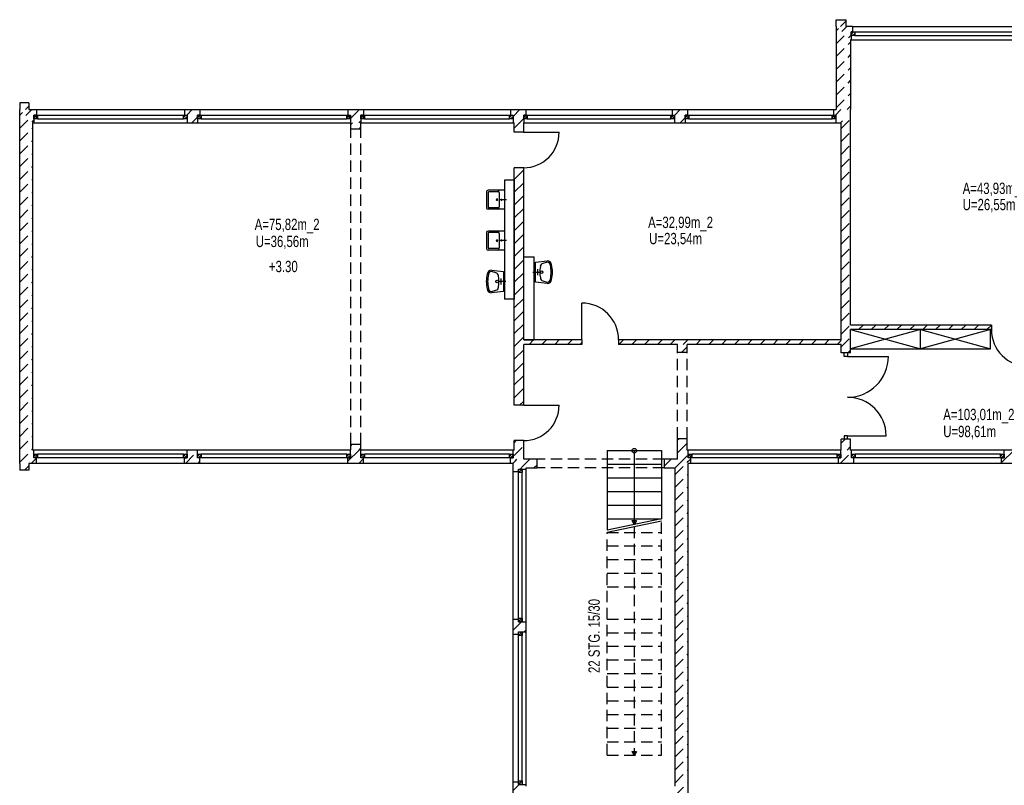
# Model space of a CAD drawing. Header units: metres. Extents: x 940 to 7099, y 1771 to 4983.
# Tile 4 of 12: x 940 to 3109, y 3297 to 4983. Entities that reach past the tile are written whole.
import ezdxf
from ezdxf.enums import TextEntityAlignment as Align

# ---------------------------------------------------------------- set-up
doc = ezdxf.new("R2010")
doc.units = ezdxf.units.M
doc.header["$LTSCALE"] = 100
doc.header["$MEASUREMENT"] = 0
doc.linetypes.add('DASHDOT', pattern=[1, 0.5, -0.25, 0, -0.25])
doc.linetypes.add('HIDDEN', pattern=[0.375, 0.25, -0.125])
for name, color, linetype in [('1', 2, 'Continuous'), ('108', 71, 'Continuous'), ('109', 71, 'Continuous'), ('18', 2, 'Continuous'), ('2', 2, 'Continuous'), ('20', 211, 'Continuous'), ('22', 211, 'Continuous'), ('30', 5, 'Continuous'), ('32', 2, 'Continuous'), ('36', 3, 'Continuous'), ('54', 2, 'Continuous'), ('64', 7, 'Continuous'), ('67', 2, 'Continuous'), ('68', 211, 'Continuous'), ('69', 6, 'Continuous'), ('74', 6, 'Continuous')]:
    doc.layers.add(name, color=color, linetype=linetype)

msp = doc.modelspace()

# ---------------------------------------------------------------- linework, layer by layer
at = {"layer": '1', "linetype": 'Continuous'}
for p, q in [((2079.5, 4015), (2050, 4015)), ((2079.5, 3996), (2079.5, 4015)), ((2389, 4015), (2359.5, 4015)), ((2359.5, 4015), (2359.5, 3996)), ((2055.5, 3996), (2079.5, 3996)), ((2359.5, 3996), (2383.5, 3996))]:
    msp.add_line(p, q, dxfattribs=at)
at = {"layer": '108', "linetype": 'Continuous'}
for p, q in [((2233.5, 4034), (2233.5, 3859)), ((2233.5, 4034), (2353.5, 4034)), ((2233.5, 4034), (2353.5, 4034)), ((2293.5, 4034), (2293.5, 3871.5)), ((2353.5, 4034), (2353.5, 3884)), ((2233.5, 4004), (2353.5, 4004)), ((2233.5, 3974), (2353.5, 3974)), ((2233.5, 3944), (2353.5, 3944)), ((2233.5, 3914), (2353.5, 3914)), ((2353.5, 3884), (2233.5, 3859)), ((2233.5, 3884), (2353.5, 3884)), ((2353.5, 3879), (2233.5, 3854)), ((2288.5, 3880.1603), (2298.5, 3880.1603)), ((2288.5, 3880.1603), (2293.5, 3871.5)), ((2298.5, 3880.1603), (2293.5, 3871.5))]:
    msp.add_line(p, q, dxfattribs=at)
at = {"layer": '109', "linetype": 'HIDDEN'}
for p, q in [((2293.5, 3866.5), (2293.5, 3363)), ((2353.5, 3363), (2353.5, 3879)), ((2233.5, 3854), (2353.5, 3854)), ((2233.5, 3363), (2233.5, 3854)), ((2233.5, 3824), (2353.5, 3824)), ((2233.5, 3794), (2353.5, 3794)), ((2233.5, 3764), (2353.5, 3764)), ((2233.5, 3734), (2353.5, 3734)), ((2233.5, 3663), (2353.5, 3663)), ((2233.5, 3633), (2353.5, 3633)), ((2233.5, 3603), (2353.5, 3603)), ((2233.5, 3573), (2353.5, 3573)), ((2233.5, 3543), (2353.5, 3543)), ((2233.5, 3513), (2353.5, 3513)), ((2233.5, 3483), (2353.5, 3483)), ((2233.5, 3453), (2353.5, 3453)), ((2233.5, 3423), (2353.5, 3423)), ((2233.5, 3393), (2353.5, 3393)), ((2233.5, 3363), (2353.5, 3363)), ((2233.5, 3363), (2353.5, 3363))]:
    msp.add_line(p, q, dxfattribs=at)
at = {"layer": '18', "linetype": 'Continuous'}
for p, q in [((2008, 4607.5), (2008, 4565.5)), ((2008, 4517.5), (2008, 4475.5))]:
    msp.add_line(p, q, dxfattribs=at)
at = {"layer": '2', "linetype": 'Continuous'}
for p, q in [((2924, 4300.5), (2770, 4258.5)), ((2770, 4300.5), (2924, 4258.5)), ((3078, 4300.5), (2924, 4258.5)), ((2924, 4300.5), (3078, 4258.5)), ((2924, 4258.5), (2924, 4300.5)), ((3078, 4258.5), (3078, 4300.5)), ((2770, 4258.5), (3078, 4258.5))]:
    msp.add_line(p, q, dxfattribs=at)
at = {"layer": '20', "linetype": 'Continuous'}
for p, q in [((2750.4993, 4956.6725), (2761.8268, 4968)), ((2765.337, 4943.2259), (2771, 4948.8889)), ((953.3117, 4771.6883), (966.6234, 4785)), ((2026.49, 4770.0643), (2041.4257, 4785)), ((2736.5325, 4773), (2748.5325, 4785)), ((967.4538, 4757.5462), (971.51, 4761.6023)), ((1669, 4751.9856), (1673.0144, 4756)), ((2029, 4744.29), (2040.71, 4756)), ((2040.71, 4756), (2050.01, 4765.3)), ((2747.8167, 4756), (2752.1061, 4760.2893)), ((1688.2987, 4743), (1691.5, 4746.2013)), ((2047.9942, 4735), (2050, 4737.0058)), ((2029, 4631.153), (2050, 4652.153)), ((2029, 4602.8687), (2050, 4623.8687)), ((2029, 4574.5844), (2050, 4595.5844)), ((2029, 4546.3001), (2050, 4567.3001)), ((2029, 4518.0159), (2050, 4539.0159)), ((2029, 4489.7316), (2050, 4510.7316)), ((2029, 4461.4473), (2050, 4482.4473)), ((2029, 4433.1631), (2050, 4454.1631)), ((2029, 4404.8788), (2050, 4425.8788)), ((2029, 4376.5945), (2050, 4397.5945)), ((2029, 4348.3102), (2050, 4369.3102)), ((2029, 4320.026), (2050, 4341.026)), ((2029, 4291.7417), (2050, 4312.7417)), ((2029, 4263.4574), (2050, 4284.4574)), ((2061.8268, 4268), (2071.8268, 4278)), ((2090.1111, 4268), (2100.1111, 4278)), ((2118.3954, 4268), (2128.3954, 4278)), ((2146.6797, 4268), (2156.6797, 4278)), ((2259.8167, 4268), (2269.8167, 4278)), ((2288.101, 4268), (2298.101, 4278)), ((2316.3853, 4268), (2326.3853, 4278)), ((2344.6696, 4268), (2354.6696, 4278)), ((2372.9538, 4268), (2382.9538, 4278)), ((2401.2381, 4268), (2411.2381, 4278)), ((2429.5224, 4268), (2439.5224, 4278)), ((2457.8066, 4268), (2467.8066, 4278)), ((2486.0909, 4268), (2496.0909, 4278)), ((2514.3752, 4268), (2524.3752, 4278)), ((2542.6595, 4268), (2552.6595, 4278)), ((2570.9437, 4268), (2580.9437, 4278)), ((2599.228, 4268), (2609.228, 4278)), ((2627.5123, 4268), (2637.5123, 4278)), ((2655.7965, 4268), (2665.7965, 4278)), ((2684.0808, 4268), (2694.0808, 4278)), ((2712.3651, 4268), (2722.3651, 4278)), ((2740.6494, 4268), (2749, 4276.3506)), ((2029, 4235.1732), (2050, 4256.1732)), ((2174.9639, 4268), (2178, 4271.0361)), ((2029, 4206.8889), (2050, 4227.8889)), ((2029, 4178.6046), (2050, 4199.6046)), ((2029, 4150.3203), (2050, 4171.3203)), ((2040.9639, 4134), (2050, 4143.0361)), ((2389, 4057.772), (2392.228, 4061)), ((2749, 4050.0765), (2757.9235, 4059)), ((1663.01, 4010.6045), (1687.4055, 4035)), ((1669, 4044.8788), (1672.1212, 4048)), ((1687.4055, 4035), (1691.5, 4039.0945)), ((2026.49, 4034.6733), (2026.8167, 4035)), ((2389, 4029.4877), (2410, 4050.4877)), ((2762.2078, 4035), (2770, 4042.7922)), ((3102.501, 4007.5977), (3129.9033, 4035)), ((1686.6898, 4006), (1697.01, 4016.3202)), ((2031.6964, 4011.5954), (2035.101, 4015)), ((2048.7849, 4000.3996), (2063.3853, 4015)), ((2359.5, 3999.9877), (2374.5123, 4015)), ((2384.36, 3996.5634), (2402.7965, 4015)), ((2402.7965, 4015), (2410, 4022.2035)), ((2026.101, 4006), (2026.5376, 4006.4366)), ((2026.5, 4006.399), (2031.6964, 4011.5954)), ((2036.3853, 3988), (2038.5, 3990.1147)), ((2041.8853, 3993.5), (2048.7849, 4000.3996)), ((2072.6696, 3996), (2079.5, 4002.8304)), ((2026.5, 3638.7035), (2045.0465, 3657.25)), ((2051.2225, 3635.1417), (2055.5, 3639.4192))]:
    msp.add_line(p, q, dxfattribs=at)
at = {"layer": '22', "linetype": 'HIDDEN'}
for p, q in [((2747.6847, 4968), (2760, 4980.3153)), ((2738, 4958.3153), (2743.0805, 4963.3958)), ((2738, 4930.031), (2757.9182, 4949.9492)), ((2738, 4901.7468), (2770, 4933.7468)), ((2738, 4873.4625), (2770, 4905.4625)), ((2738, 4845.1782), (2770, 4877.1782)), ((2738, 4816.8939), (2770, 4848.8939)), ((2738, 4788.6097), (2770, 4820.6097)), ((952.4812, 4785), (960, 4792.5188)), ((940, 4772.5188), (946.2406, 4778.7594)), ((1308.1768, 4773), (1320.1768, 4785)), ((1336.461, 4773), (1337.01, 4773.549)), ((1668.51, 4765.6377), (1687.8723, 4785)), ((2381.98, 4772.0009), (2394.9791, 4785)), ((2762.6746, 4785), (2770, 4792.3254)), ((940, 4744.2345), (960.3828, 4764.6172)), ((1319.461, 4756), (1331.51, 4768.049)), ((1687.1566, 4756), (1691.51, 4760.3534)), ((2394.2634, 4756), (2405.5, 4767.2366)), ((2749, 4743.0411), (2770, 4764.0411)), ((940, 4715.9502), (969, 4744.9502)), ((2749, 4714.7569), (2770, 4735.7569)), ((940, 4687.6659), (969, 4716.6659)), ((2749, 4686.4726), (2770, 4707.4726)), ((940, 4659.3817), (969, 4688.3817)), ((2749, 4658.1883), (2770, 4679.1883)), ((940, 4631.0974), (969, 4660.0974)), ((2749, 4629.904), (2770, 4650.904)), ((940, 4602.8131), (969, 4631.8131)), ((2749, 4601.6198), (2770, 4622.6198)), ((940, 4574.5289), (969, 4603.5289)), ((2749, 4573.3355), (2770, 4594.3355)), ((940, 4546.2446), (969, 4575.2446)), ((2749, 4545.0512), (2770, 4566.0512)), ((940, 4517.9603), (969, 4546.9603)), ((2749, 4516.767), (2770, 4537.767)), ((940, 4489.676), (969, 4518.676)), ((940, 4461.3918), (969, 4490.3918)), ((2749, 4488.4827), (2770, 4509.4827)), ((2749, 4460.1984), (2770, 4481.1984)), ((940, 4433.1075), (969, 4462.1075)), ((2749, 4431.9141), (2770, 4452.9141)), ((940, 4404.8232), (969, 4433.8232)), ((2749, 4403.6299), (2770, 4424.6299)), ((940, 4376.539), (969, 4405.539)), ((2749, 4375.3456), (2770, 4396.3456)), ((940, 4348.2547), (969, 4377.2547)), ((2749, 4347.0613), (2770, 4368.0613)), ((940, 4319.9704), (969, 4348.9704)), ((2749, 4318.7771), (2770, 4339.7771)), ((940, 4291.6861), (969, 4320.6861)), ((2749, 4290.4928), (2770, 4311.4928)), ((2787.2915, 4300.5), (2797.2915, 4310.5)), ((2815.5758, 4300.5), (2825.5758, 4310.5)), ((2843.86, 4300.5), (2853.86, 4310.5)), ((2872.1443, 4300.5), (2882.1443, 4310.5)), ((2900.4286, 4300.5), (2910.4286, 4310.5)), ((2928.7128, 4300.5), (2938.7128, 4310.5)), ((2956.9971, 4300.5), (2966.9971, 4310.5)), ((2985.2814, 4300.5), (2995.2814, 4310.5)), ((3013.5657, 4300.5), (3023.5657, 4310.5)), ((3041.8499, 4300.5), (3051.8499, 4310.5)), ((3070.1342, 4300.5), (3080, 4310.3658)), ((940, 4263.4019), (969, 4292.4019)), ((2749, 4262.2085), (2770, 4283.2085)), ((940, 4235.1176), (969, 4264.1176)), ((2398.3802, 4251), (2410, 4262.6198)), ((2764.0758, 4249), (2770, 4254.9242)), ((940, 4206.8333), (969, 4235.8333)), ((940, 4178.5491), (969, 4207.5491)), ((940, 4150.2648), (969, 4179.2648)), ((940, 4121.9805), (969, 4150.9805)), ((940, 4093.6962), (969, 4122.6962)), ((940, 4065.412), (969, 4094.412)), ((940, 4037.1277), (969, 4066.1277)), ((2029, 4051.3254), (2033.6746, 4056)), ((940, 4008.8434), (969, 4037.8434)), ((2029, 4023.0411), (2050, 4044.0411)), ((965.4408, 4006), (977.01, 4017.5692)), ((1304.8521, 4006), (1331.51, 4032.6579)), ((2049.2431, 4015), (2050, 4015.7569)), ((2412.138, 4010.1993), (2418.001, 4016.0623)), ((2747.3499, 4006), (2771.751, 4030.4011)), ((950.4408, 3991), (960, 4000.5592)), ((1333.1364, 4006), (1337.01, 4009.8736)), ((2383.5, 3981.5613), (2412.5, 4010.5613)), ((2775.6342, 4006), (2777.251, 4007.6168)), ((2383.5, 3953.2771), (2412.5, 3982.2771)), ((2383.5, 3924.9928), (2412.5, 3953.9928)), ((2383.5, 3896.7085), (2412.5, 3925.7085)), ((2383.5, 3868.4242), (2412.5, 3897.4242)), ((2383.5, 3840.14), (2412.5, 3869.14)), ((2383.5, 3811.8557), (2412.5, 3840.8557)), ((2383.5, 3783.5714), (2412.5, 3812.5714)), ((2383.5, 3755.2872), (2412.5, 3784.2872)), ((2383.5, 3727.0029), (2412.5, 3756.0029)), ((2383.5, 3698.7186), (2412.5, 3727.7186)), ((2383.5, 3670.4343), (2412.5, 3699.4343)), ((2383.5, 3642.1501), (2412.5, 3671.1501)), ((2383.5, 3613.8658), (2412.5, 3642.8658)), ((2383.5, 3585.5815), (2412.5, 3614.5815)), ((2383.5, 3557.2973), (2412.5, 3586.2973)), ((2383.5, 3529.013), (2412.5, 3558.013)), ((2383.5, 3500.7287), (2412.5, 3529.7287)), ((2383.5, 3472.4444), (2412.5, 3501.4444)), ((2383.5, 3444.1602), (2412.5, 3473.1602)), ((2383.5, 3415.8759), (2412.5, 3444.8759)), ((2383.5, 3387.5916), (2412.5, 3416.5916)), ((2383.5, 3359.3074), (2412.5, 3388.3074)), ((2383.5, 3331.0231), (2412.5, 3360.0231)), ((2383.5, 3302.7388), (2412.5, 3331.7388)), ((2026.5, 3285.1501), (2040.2417, 3298.8917)), ((2384.0455, 3275), (2412.5, 3303.4545))]:
    msp.add_line(p, q, dxfattribs=at)
at = {"layer": '32', "color": 7, "linetype": 'Continuous'}
for p, q in [((2738, 4983), (2760, 4983)), ((2738, 4968), (2738, 4983)), ((2738, 4968), (2738, 4785)), ((2760, 4968), (2760, 4983)), ((2774.5, 4968), (2760, 4968)), ((2771, 4939), (2770, 4939)), ((2770, 4939), (2770, 4785)), ((960, 4800), (940, 4800)), ((940, 4800), (940, 4785)), ((960, 4800), (960, 4785)), ((940, 4006), (940, 4785)), ((960, 4785), (977.01, 4785)), ((1303.01, 4785), (1337.01, 4785)), ((1663.01, 4785), (1697.01, 4785)), ((2020.99, 4785), (2054.99, 4785)), ((2377, 4785), (2411, 4785)), ((2732, 4785), (2738, 4785)), ((2770, 4310.5), (2770, 4785)), ((969, 4756), (971.51, 4756)), ((969, 4035), (969, 4756)), ((1308.51, 4756), (1331.51, 4756)), ((1668.51, 4756), (1669, 4756)), ((1669, 4743), (1669, 4756)), ((1691.5, 4743), (1691.5, 4756)), ((1691.5, 4756), (1691.51, 4756)), ((2026.49, 4756), (2029, 4756)), ((2029, 4735), (2029, 4756)), ((2050, 4735), (2050, 4756)), ((2050, 4756), (2050.01, 4756)), ((2381.98, 4756), (2405.5, 4756)), ((2737.5, 4756), (2749, 4756)), ((2749, 4278), (2749, 4756)), ((2029, 4134), (2029, 4657)), ((2050, 4278), (2050, 4657)), ((2029, 4629.5), (2008, 4629.5)), ((2008, 4629.5), (2008, 4367.5)), ((2029, 4629.5), (2029, 4367.5)), ((2050, 4461), (2073, 4461)), ((2050, 4278), (2050, 4461)), ((2073, 4278), (2073, 4461)), ((2029, 4367.5), (2008, 4367.5)), ((3080, 4310.5), (2770, 4310.5)), ((2770, 4249), (2770, 4300.5)), ((3080, 4300.5), (2770, 4300.5)), ((2050, 4278), (2073, 4278)), ((2178, 4278), (2050, 4278)), ((2749, 4278), (2259, 4278)), ((2178, 4268), (2050, 4268)), ((2050, 4134), (2050, 4268)), ((2389, 4268), (2259, 4268)), ((2389, 4251), (2389, 4268)), ((2410, 4251), (2410, 4268)), ((2749, 4268), (2410, 4268)), ((2749, 4249), (2749, 4268)), ((2029, 4035), (2029, 4056)), ((2050, 4015), (2050, 4056)), ((2389, 4015), (2389, 4061)), ((2410, 4035), (2410, 4061)), ((2749, 4035), (2749, 4059)), ((2770, 4035), (2770, 4059)), ((971.51, 4035), (969, 4035)), ((1331.51, 4035), (1308.51, 4035)), ((1669, 4035), (1668.51, 4035)), ((1669, 4035), (1669, 4048)), ((1691.5, 4035), (1691.5, 4048)), ((1691.51, 4035), (1691.5, 4035)), ((2029, 4035), (2026.49, 4035)), ((2412.501, 4035), (2410, 4035)), ((2749, 4035), (2748.751, 4035)), ((2771.751, 4035), (2770, 4035)), ((3131.001, 4035), (3108.001, 4035)), ((940, 4006), (940, 3991)), ((960, 3991), (940, 3991)), ((977.01, 4006), (960, 4006)), ((960, 4006), (960, 3991)), ((1337.01, 4006), (1303.01, 4006)), ((1697.01, 4006), (1663.01, 4006)), ((2026.5, 4006), (2020.99, 4006)), ((2026.5, 3988), (2026.5, 4006)), ((2055.5, 3993.5), (2055.5, 3996)), ((2383.5, 3295), (2383.5, 3996)), ((2412.5, 3269.5), (2412.5, 4006)), ((2418.001, 4006), (2412.5, 4006)), ((2777.251, 4006), (2743.251, 4006)), ((3136.501, 4006), (3102.501, 4006)), ((2026.5, 3629.6417), (2026.5, 3662.75)), ((2055.5, 3635.1417), (2055.5, 3657.25)), ((2026.5, 3269.5), (2026.5, 3304.3917)), ((2055.5, 3295), (2055.5, 3298.8917))]:
    msp.add_line(p, q, dxfattribs=at)
at = {"layer": '36', "linetype": 'Continuous'}
for p, q in [((1968.1, 4604), (1968.1, 4569)), ((2008, 4607.5), (1971.6, 4607.5)), ((1971.6, 4602.25), (1971.6, 4586.5)), ((1994, 4604), (1973.35, 4604)), ((1995.75, 4602.25), (1995.75, 4586.5)), ((1971.6, 4586.5), (1971.6, 4570.75)), ((1995.75, 4586.5), (1995.75, 4569.875)), ((2008, 4565.5), (1971.6, 4565.5)), ((1994, 4569), (1973.35, 4569)), ((1968.1, 4514), (1968.1, 4479)), ((2008, 4517.5), (1971.6, 4517.5)), ((1971.6, 4512.25), (1971.6, 4496.5)), ((1994, 4514), (1973.35, 4514)), ((1995.75, 4512.25), (1995.75, 4496.5)), ((1971.6, 4496.5), (1971.6, 4480.75)), ((1995.75, 4496.5), (1995.75, 4479.875)), ((2008, 4475.5), (1971.6, 4475.5)), ((1994, 4479), (1973.35, 4479)), ((2075.75, 4449), (2101.875, 4451.75)), ((2075.75, 4405), (2075.75, 4449)), ((2101.875, 4449), (2092.25, 4446.25)), ((1979.125, 4431.25), (2005.25, 4428.5)), ((1988.75, 4425.75), (1979.125, 4428.5)), ((2005.25, 4428.5), (2005.25, 4384.5)), ((2101.875, 4402.25), (2075.75, 4405)), ((2092.25, 4407.75), (2101.875, 4405)), ((1979.125, 4384.5), (1988.75, 4387.25)), ((2005.25, 4384.5), (1979.125, 4381.75))]:
    msp.add_line(p, q, dxfattribs=at)
at = {"layer": '36', "linetype": 'DASHDOT'}
for p, q in [((2012.375, 4586.5), (1998.375, 4586.5)), ((2012.375, 4496.5), (1998.375, 4496.5)), ((2070.25, 4427), (2084, 4427)), ((2081.25, 4420.125), (2081.25, 4433.875)), ((2010.75, 4406.5), (1997, 4406.5)), ((1999.75, 4413.375), (1999.75, 4399.625))]:
    msp.add_line(p, q, dxfattribs=at)
at = {"layer": '36', "linetype": 'Continuous'}
for centre, radius in [((2081.25, 4427), 1.375), ((2089.5, 4427), 2.75), ((1991.5, 4406.5), 2.75), ((1999.75, 4406.5), 1.375)]:
    msp.add_circle(centre, radius, dxfattribs=at)
for centre, radius, start, end in [((1971.6, 4604), 3.5, 90, 180), ((1973.35, 4602.25), 1.75, 90, 180), ((1992.25, 4604), 3.5, 0, 90), ((1994, 4602.25), 1.75, 0, 90), ((1991.375, 4586.5), 1.75, 0, 180), ((1991.375, 4586.5), 1.75, 180, 0), ((2001, 4586.5), 0.875, 0, 180), ((2001, 4586.5), 0.875, 180, 0), ((1971.6, 4569), 3.5, 180, 270), ((1973.35, 4570.75), 1.75, 180, 270), ((1992.25, 4569), 3.5, 270, 0), ((1994, 4570.75), 1.75, 270, 0), ((1971.6, 4514), 3.5, 90, 180), ((1973.35, 4512.25), 1.75, 90, 180), ((1992.25, 4514), 3.5, 0, 90), ((1994, 4512.25), 1.75, 0, 90), ((1991.375, 4496.5), 1.75, 0, 180), ((1991.375, 4496.5), 1.75, 180, 0), ((2001, 4496.5), 0.875, 0, 180), ((2001, 4496.5), 0.875, 180, 0), ((1971.6, 4479), 3.5, 180, 270), ((1973.35, 4480.75), 1.75, 180, 270), ((1992.25, 4479), 3.5, 270, 0), ((1994, 4480.75), 1.75, 270, 0), ((2093.625, 4439.375), 7.0112, 101.3099, 180), ((2101.875, 4442.125), 9.7227, 8.1301, 90), ((2101.875, 4442.125), 6.875, 0, 90), ((1979.125, 4421.625), 9.625, 90, 171.8699), ((1979.125, 4421.625), 6.875, 90, 180), ((1987.375, 4418.875), 6.875, 0, 80.5377), ((2148.625, 4427), 63.1004, 168.6901, 191.3099), ((2040, 4427), 70.3941, 347.5926, 12.4074), ((2040, 4427), 73.3792, 347.0054, 12.9946), ((2041, 4406.5), 73.3792, 167.0054, 192.9946), ((2041, 4406.5), 70.3941, 167.5926, 192.4074), ((1932.375, 4406.5), 63.1004, 348.6901, 11.3099), ((2093.625, 4414.625), 6.875, 180, 260.5377), ((2101.875, 4411.875), 6.875, 270, 0), ((2101.875, 4411.875), 9.625, 270, 351.8699), ((1979.125, 4391.375), 9.7227, 188.1301, 270), ((1979.125, 4391.375), 6.875, 180, 270), ((1987.375, 4394.125), 7.0112, 281.3099, 0)]:
    msp.add_arc(centre, radius, start, end, dxfattribs=at)
at = {"layer": '54', "linetype": 'HIDDEN'}
for p, q in [((2288.5, 3371.6603), (2298.5, 3371.6603)), ((2288.5, 3371.6603), (2293.5, 3363)), ((2298.5, 3371.6603), (2293.5, 3363))]:
    msp.add_line(p, q, dxfattribs=at)
at = {"layer": '54', "linetype": 'Continuous'}
msp.add_circle((2293.5, 4034), 5, dxfattribs=at)
at = {"layer": '64', "linetype": 'Continuous'}
for p, q in [((2774.5, 4968), (2774.5, 4956)), ((2774.5, 4956), (2771, 4956)), ((2771, 4956), (2771, 4939)), ((977.01, 4773), (971.51, 4773)), ((971.51, 4773), (971.51, 4756)), ((977.01, 4785), (977.01, 4773)), ((1303.01, 4785), (1303.01, 4773)), ((1303.01, 4773), (1308.51, 4773)), ((1308.51, 4773), (1308.51, 4756)), ((1337.01, 4773), (1331.51, 4773)), ((1331.51, 4773), (1331.51, 4756)), ((1337.01, 4785), (1337.01, 4773)), ((1663.01, 4785), (1663.01, 4773)), ((1663.01, 4773), (1668.51, 4773)), ((1668.51, 4773), (1668.51, 4756)), ((1697.01, 4773), (1691.51, 4773)), ((1691.51, 4773), (1691.51, 4756)), ((1697.01, 4785), (1697.01, 4773)), ((2020.99, 4785), (2020.99, 4773)), ((2020.99, 4773), (2026.49, 4773)), ((2026.49, 4773), (2026.49, 4756)), ((2054.99, 4773), (2050.01, 4773)), ((2050.01, 4773), (2050.01, 4756)), ((2054.99, 4785), (2054.99, 4773)), ((2377, 4785), (2377, 4773)), ((2377, 4773), (2381.98, 4773)), ((2381.98, 4773), (2381.98, 4756)), ((2411, 4773), (2405.5, 4773)), ((2405.5, 4773), (2405.5, 4756)), ((2411, 4785), (2411, 4773)), ((2732, 4785), (2732, 4773)), ((2732, 4773), (2737.5, 4773)), ((2737.5, 4773), (2737.5, 4756)), ((1669, 4743), (1691.5, 4743)), ((2050, 4735), (2029, 4735)), ((2050, 4657), (2029, 4657)), ((3080, 4310.5), (3080, 4300.5)), ((2178, 4278), (2178, 4268)), ((2259, 4278), (2259, 4268)), ((2389, 4251), (2410, 4251)), ((2770, 4249), (2749, 4249)), ((2050, 4134), (2029, 4134)), ((2050, 4056), (2029, 4056)), ((2389, 4061), (2410, 4061)), ((2770, 4059), (2749, 4059)), ((971.51, 4018), (971.51, 4035)), ((1308.51, 4018), (1308.51, 4035)), ((1331.51, 4018), (1331.51, 4035)), ((1668.51, 4018), (1668.51, 4035)), ((1669, 4048), (1691.5, 4048)), ((1691.51, 4018), (1691.51, 4035)), ((2026.49, 4018), (2026.49, 4035)), ((2412.501, 4018), (2412.501, 4035)), ((2748.751, 4018), (2748.751, 4035)), ((2771.751, 4018), (2771.751, 4035)), ((3108.001, 4018), (3108.001, 4035)), ((977.01, 4018), (971.51, 4018)), ((977.01, 4006), (977.01, 4018)), ((1303.01, 4006), (1303.01, 4018)), ((1303.01, 4018), (1308.51, 4018)), ((1337.01, 4018), (1331.51, 4018)), ((1337.01, 4006), (1337.01, 4018)), ((1663.01, 4006), (1663.01, 4018)), ((1663.01, 4018), (1668.51, 4018)), ((1697.01, 4018), (1691.51, 4018)), ((1697.01, 4006), (1697.01, 4018)), ((2020.99, 4006), (2020.99, 4018)), ((2020.99, 4018), (2026.49, 4018)), ((2418.001, 4018), (2412.501, 4018)), ((2418.001, 4006), (2418.001, 4018)), ((2743.251, 4006), (2743.251, 4018)), ((2743.251, 4018), (2748.751, 4018)), ((2777.251, 4018), (2771.751, 4018)), ((2777.251, 4006), (2777.251, 4018)), ((3102.501, 4006), (3102.501, 4018)), ((3102.501, 4018), (3108.001, 4018)), ((2038.5, 3988), (2038.5, 3993.5)), ((2038.5, 3993.5), (2055.5, 3993.5)), ((2026.5, 3988), (2038.5, 3988)), ((2026.5, 3662.75), (2038.5, 3662.75)), ((2038.5, 3662.75), (2038.5, 3657.25)), ((2038.5, 3657.25), (2055.5, 3657.25)), ((2026.5, 3629.6417), (2038.5, 3629.6417)), ((2038.5, 3629.6417), (2038.5, 3635.1417)), ((2038.5, 3635.1417), (2055.5, 3635.1417)), ((2026.5, 3304.3917), (2038.5, 3304.3917)), ((2038.5, 3304.3917), (2038.5, 3298.8917)), ((2038.5, 3298.8917), (2055.5, 3298.8917))]:
    msp.add_line(p, q, dxfattribs=at)
at = {"layer": '67', "linetype": 'Continuous'}
for p, q in [((2774.5, 4968), (3464.5, 4968)), ((2771, 4956), (2779, 4956)), ((2771, 4948), (2771, 4956)), ((2779, 4948), (2771, 4948)), ((2774.5, 4956), (3464.5, 4956)), ((2779, 4956), (2779, 4948)), ((2779, 4956), (3460, 4956)), ((2779, 4948), (3460, 4948)), ((2771, 4939), (3468, 4939)), ((971.51, 4773), (979.51, 4773)), ((971.51, 4765), (971.51, 4773)), ((977.01, 4785), (1303.01, 4785)), ((977.01, 4773), (1303.01, 4773)), ((979.51, 4773), (979.51, 4765)), ((979.51, 4773), (1300.51, 4773)), ((1300.51, 4773), (1308.51, 4773)), ((1300.51, 4765), (1300.51, 4773)), ((1308.51, 4773), (1308.51, 4765)), ((1331.51, 4773), (1339.51, 4773)), ((1331.51, 4765), (1331.51, 4773)), ((1337.01, 4785), (1663.01, 4785)), ((1337.01, 4773), (1663.01, 4773)), ((1339.51, 4773), (1339.51, 4765)), ((1339.51, 4773), (1660.51, 4773)), ((1660.51, 4773), (1668.51, 4773)), ((1660.51, 4765), (1660.51, 4773)), ((1668.51, 4773), (1668.51, 4765)), ((1691.51, 4773), (1699.51, 4773)), ((1691.51, 4765), (1691.51, 4773)), ((1697.01, 4785), (2020.99, 4785)), ((1697.01, 4773), (2020.99, 4773)), ((1699.51, 4773), (1699.51, 4765)), ((1699.51, 4773), (2018.49, 4773)), ((2018.49, 4773), (2026.49, 4773)), ((2018.49, 4765), (2018.49, 4773)), ((2026.49, 4773), (2026.49, 4765)), ((2050.01, 4773), (2058.01, 4773)), ((2050.01, 4765), (2050.01, 4773)), ((2054.99, 4785), (2377, 4785)), ((2054.99, 4773), (2377, 4773)), ((2058.01, 4773), (2058.01, 4765)), ((2058.01, 4773), (2373.98, 4773)), ((2373.98, 4773), (2381.98, 4773)), ((2373.98, 4765), (2373.98, 4773)), ((2381.98, 4773), (2381.98, 4765)), ((2405.5, 4773), (2413.5, 4773)), ((2405.5, 4765), (2405.5, 4773)), ((2411, 4785), (2732, 4785)), ((2411, 4773), (2732, 4773)), ((2413.5, 4773), (2413.5, 4765)), ((2413.5, 4773), (2729.5, 4773)), ((2729.5, 4773), (2737.5, 4773)), ((2729.5, 4765), (2729.5, 4773)), ((2737.5, 4773), (2737.5, 4765)), ((979.51, 4765), (971.51, 4765)), ((971.51, 4756), (1308.51, 4756)), ((979.51, 4765), (1300.51, 4765)), ((1308.51, 4765), (1300.51, 4765)), ((1339.51, 4765), (1331.51, 4765)), ((1331.51, 4756), (1668.51, 4756)), ((1339.51, 4765), (1660.51, 4765)), ((1668.51, 4765), (1660.51, 4765)), ((1699.51, 4765), (1691.51, 4765)), ((1691.51, 4756), (2026.49, 4756)), ((1699.51, 4765), (2018.49, 4765)), ((2026.49, 4765), (2018.49, 4765)), ((2058.01, 4765), (2050.01, 4765)), ((2050.01, 4756), (2381.98, 4756)), ((2058.01, 4765), (2373.98, 4765)), ((2381.98, 4765), (2373.98, 4765)), ((2413.5, 4765), (2405.5, 4765)), ((2405.5, 4756), (2737.5, 4756)), ((2413.5, 4765), (2729.5, 4765)), ((2737.5, 4765), (2729.5, 4765)), ((2050, 4735), (2128, 4735)), ((2178, 4278), (2178, 4359)), ((2755.75, 4241.5), (2755.75, 4249)), ((2763.25, 4241.5), (2755.75, 4241.5)), ((2763.25, 4249), (2763.25, 4241.5)), ((2763.25, 4241.5), (2853.25, 4241.5)), ((2050, 4134), (2128, 4134)), ((2763.25, 4066.5), (2755.75, 4066.5)), ((2755.75, 4066.5), (2755.75, 4059)), ((2763.25, 4059), (2763.25, 4066.5)), ((2763.25, 4066.5), (2848.25, 4066.5)), ((1308.51, 4035), (971.51, 4035)), ((1668.51, 4035), (1331.51, 4035)), ((2026.49, 4035), (1691.51, 4035)), ((2748.751, 4035), (2412.501, 4035)), ((3108.001, 4035), (2771.751, 4035)), ((971.51, 4018), (971.51, 4026)), ((971.51, 4026), (979.51, 4026)), ((979.51, 4018), (971.51, 4018)), ((1303.01, 4018), (977.01, 4018)), ((979.51, 4026), (979.51, 4018)), ((1300.51, 4026), (979.51, 4026)), ((1300.51, 4018), (979.51, 4018)), ((1300.51, 4018), (1300.51, 4026)), ((1300.51, 4026), (1308.51, 4026)), ((1308.51, 4018), (1300.51, 4018)), ((1308.51, 4026), (1308.51, 4018)), ((1331.51, 4018), (1331.51, 4026)), ((1331.51, 4026), (1339.51, 4026)), ((1339.51, 4018), (1331.51, 4018)), ((1663.01, 4018), (1337.01, 4018)), ((1339.51, 4026), (1339.51, 4018)), ((1660.51, 4026), (1339.51, 4026)), ((1660.51, 4018), (1339.51, 4018)), ((1660.51, 4018), (1660.51, 4026)), ((1660.51, 4026), (1668.51, 4026)), ((1668.51, 4018), (1660.51, 4018)), ((1668.51, 4026), (1668.51, 4018)), ((1691.51, 4018), (1691.51, 4026)), ((1691.51, 4026), (1699.51, 4026)), ((1699.51, 4018), (1691.51, 4018)), ((2020.99, 4018), (1697.01, 4018)), ((1699.51, 4026), (1699.51, 4018)), ((2018.49, 4026), (1699.51, 4026)), ((2018.49, 4018), (1699.51, 4018)), ((2018.49, 4018), (2018.49, 4026)), ((2018.49, 4026), (2026.49, 4026)), ((2026.49, 4018), (2018.49, 4018)), ((2026.49, 4026), (2026.49, 4018)), ((2412.501, 4018), (2412.501, 4026)), ((2412.501, 4026), (2420.501, 4026)), ((2420.501, 4018), (2412.501, 4018)), ((2743.251, 4018), (2418.001, 4018)), ((2420.501, 4026), (2420.501, 4018)), ((2740.751, 4026), (2420.501, 4026)), ((2740.751, 4018), (2420.501, 4018)), ((2740.751, 4018), (2740.751, 4026)), ((2740.751, 4026), (2748.751, 4026)), ((2748.751, 4018), (2740.751, 4018)), ((2748.751, 4026), (2748.751, 4018)), ((2771.751, 4018), (2771.751, 4026)), ((2771.751, 4026), (2779.751, 4026)), ((2779.751, 4018), (2771.751, 4018)), ((3102.501, 4018), (2777.251, 4018)), ((2779.751, 4026), (2779.751, 4018)), ((3100.001, 4026), (2779.751, 4026)), ((3100.001, 4018), (2779.751, 4018)), ((3100.001, 4018), (3100.001, 4026)), ((3100.001, 4026), (3108.001, 4026)), ((3108.001, 4018), (3100.001, 4018)), ((3108.001, 4026), (3108.001, 4018)), ((1303.01, 4006), (977.01, 4006)), ((1663.01, 4006), (1337.01, 4006)), ((2020.99, 4006), (1697.01, 4006)), ((2038.5, 3985.5), (2038.5, 3993.5)), ((2038.5, 3993.5), (2046.5, 3993.5)), ((2046.5, 3993.5), (2046.5, 3985.5)), ((2055.5, 3657.25), (2055.5, 3993.5)), ((2743.251, 4006), (2418.001, 4006)), ((3102.501, 4006), (2777.251, 4006)), ((2026.5, 3662.75), (2026.5, 3988)), ((2038.5, 3662.75), (2038.5, 3988)), ((2046.5, 3985.5), (2038.5, 3985.5)), ((2038.5, 3665.25), (2038.5, 3985.5)), ((2046.5, 3665.25), (2046.5, 3985.5)), ((2038.5, 3657.25), (2038.5, 3665.25)), ((2038.5, 3665.25), (2046.5, 3665.25)), ((2046.5, 3665.25), (2046.5, 3657.25)), ((2046.5, 3657.25), (2038.5, 3657.25)), ((2026.5, 3304.3917), (2026.5, 3629.6417)), ((2038.5, 3627.1417), (2038.5, 3635.1417)), ((2038.5, 3635.1417), (2046.5, 3635.1417)), ((2038.5, 3304.3917), (2038.5, 3629.6417)), ((2046.5, 3627.1417), (2038.5, 3627.1417)), ((2038.5, 3306.8917), (2038.5, 3627.1417)), ((2046.5, 3635.1417), (2046.5, 3627.1417)), ((2046.5, 3306.8917), (2046.5, 3627.1417)), ((2055.5, 3298.8917), (2055.5, 3635.1417)), ((2038.5, 3298.8917), (2038.5, 3306.8917)), ((2038.5, 3306.8917), (2046.5, 3306.8917)), ((2046.5, 3298.8917), (2038.5, 3298.8917)), ((2046.5, 3306.8917), (2046.5, 3298.8917))]:
    msp.add_line(p, q, dxfattribs=at)
for centre, radius, start, end in [((2050, 4735), 78, 270, 0), ((2178, 4278), 81, 0, 90), ((3161, 4300.5), 81, 180, 270), ((2763.25, 4241.5), 90, 270, 0), ((2763.25, 4066.5), 85, 0, 90), ((2050, 4134), 78, 270, 0)]:
    msp.add_arc(centre, radius, start, end, dxfattribs=at)
at = {"layer": '68', "linetype": 'Continuous'}
for p, q in [((2771, 4950.3431), (2776.6569, 4956)), ((2774.3137, 4948), (2779, 4952.6863)), ((971.51, 4767.3431), (977.1669, 4773)), ((1300.51, 4767.3431), (1306.1669, 4773)), ((1331.51, 4767.3431), (1337.1669, 4773)), ((1660.51, 4767.3431), (1666.1669, 4773)), ((1691.51, 4767.3431), (1697.1669, 4773)), ((2018.49, 4767.3431), (2024.1469, 4773)), ((2050.01, 4767.3431), (2055.6669, 4773)), ((2373.98, 4767.3431), (2379.6369, 4773)), ((2405.5, 4767.3431), (2411.1569, 4773)), ((2729.5, 4767.3431), (2735.1569, 4773)), ((974.8237, 4765), (979.51, 4769.6863)), ((1303.8237, 4765), (1308.51, 4769.6863)), ((1334.8237, 4765), (1339.51, 4769.6863)), ((1663.8237, 4765), (1668.51, 4769.6863)), ((1694.8237, 4765), (1699.51, 4769.6863)), ((2021.8037, 4765), (2026.49, 4769.6863)), ((2053.3237, 4765), (2058.01, 4769.6863)), ((2377.2937, 4765), (2381.98, 4769.6863)), ((2408.8137, 4765), (2413.5, 4769.6863)), ((2732.8137, 4765), (2737.5, 4769.6863)), ((971.51, 4021.3137), (976.1963, 4026)), ((973.8531, 4018), (979.51, 4023.6569)), ((1300.51, 4021.3137), (1305.1963, 4026)), ((1302.8531, 4018), (1308.51, 4023.6569)), ((1331.51, 4021.3137), (1336.1963, 4026)), ((1333.8531, 4018), (1339.51, 4023.6569)), ((1660.51, 4021.3137), (1665.1963, 4026)), ((1662.8531, 4018), (1668.51, 4023.6569)), ((1691.51, 4021.3137), (1696.1963, 4026)), ((1693.8531, 4018), (1699.51, 4023.6569)), ((2018.49, 4021.3137), (2023.1763, 4026)), ((2020.8331, 4018), (2026.49, 4023.6569)), ((2412.501, 4021.3137), (2417.1873, 4026)), ((2414.8441, 4018), (2420.501, 4023.6569)), ((2740.751, 4021.3137), (2745.4373, 4026)), ((2743.0941, 4018), (2748.751, 4023.6569)), ((2771.751, 4021.3137), (2776.4373, 4026)), ((2774.0941, 4018), (2779.751, 4023.6569)), ((3100.001, 4021.3137), (3104.6873, 4026)), ((3102.3441, 4018), (3108.001, 4023.6569)), ((2038.5, 3985.5), (2046.5, 3993.5)), ((2038.5, 3991.1569), (2040.8431, 3993.5)), ((2044.1569, 3985.5), (2046.5, 3987.8431)), ((2038.5, 3657.25), (2046.5, 3665.25)), ((2038.5, 3662.9069), (2040.8431, 3665.25)), ((2044.1569, 3657.25), (2046.5, 3659.5931)), ((2038.5, 3627.1417), (2046.5, 3635.1417)), ((2038.5, 3632.7986), (2040.8431, 3635.1417)), ((2044.1569, 3627.1417), (2046.5, 3629.4849)), ((2038.5, 3298.8917), (2046.5, 3306.8917)), ((2038.5, 3304.5486), (2040.8431, 3306.8917)), ((2044.1569, 3298.8917), (2046.5, 3301.2349))]:
    msp.add_line(p, q, dxfattribs=at)
at = {"layer": '69', "linetype": 'HIDDEN'}
for p, q in [((1669, 4048), (1669, 4743)), ((1691.5, 4048), (1691.5, 4743)), ((2389, 4061), (2389, 4251)), ((2410, 4061), (2410, 4251))]:
    msp.add_line(p, q, dxfattribs=at)
at = {"layer": '74', "linetype": 'HIDDEN'}
for p, q in [((2359.5, 4015), (2079.5, 4015)), ((2359.5, 3996), (2079.5, 3996))]:
    msp.add_line(p, q, dxfattribs=at)

# ---------------------------------------------------------------- texts
at = {"layer": '30', "width": 0.75}
for s, p in [('A=43,93m_2', (3016.8244, 4599.1188)), ('U=26,55m', (3016.8244, 4563.4495)), ('A=75,82m_2', (1457.5668, 4519.7545)), ('A=32,99m_2', (2324.0192, 4524.2132)), ('U=23,54m', (2326.398, 4488.5438)), ('U=36,56m', (1459.9456, 4482.3017)), ('A=103,01m_2', (2974.0072, 4101.0853)), ('U=98,61m', (2974.0072, 4063.6325))]:
    msp.add_text(s, height=25, dxfattribs=at).set_placement(p)
msp.add_text('+3.30', height=25, dxfattribs=at).set_placement((1520.6032, 4427.0141), align=Align.CENTER)
at = {"layer": '69', "width": 0.01}
msp.add_text('`END=0;`', height=0.0001, dxfattribs=at).set_placement((1691.5, 4048))
at = {"layer": '69', "width": 0.75}
msp.add_text('22 STG. 15/30', height=25, rotation=90, dxfattribs=at).set_placement((2217.5711, 3544.1973))

doc.saveas('drawing.dxf')
